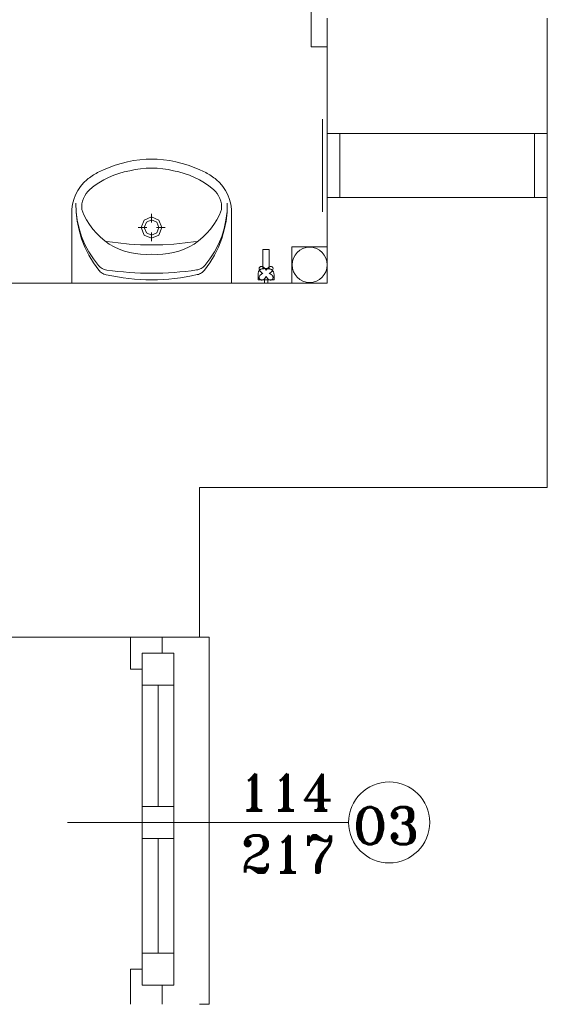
# Model space of a CAD drawing. Header units: millimetres. Extents: x -12354389001 to 271431, y -126469 to 48347.
# Tile 126 of 204: x -121737 to -121572, y -82585 to -82276. Entities that reach past the tile are written whole.
import ezdxf

# ---------------------------------------------------------------- set-up
doc = ezdxf.new("R2010")
doc.units = ezdxf.units.MM
doc.layers.get('0').update_dxf_attribs({"lineweight": 9})
for name, color, linetype, lineweight in [('IS_Text_Odbiornikow_Therm', 7, 'Continuous', 5), ('LINIE PRZEKROJOWE', 7, 'Continuous', 13), ('OPISY', 255, 'Continuous', 9), ('stolarka', 252, 'Continuous', 9), ('WYPOSAZENIE', 7, 'Continuous', 15)]:
    doc.layers.add(name, color=color, linetype=linetype, lineweight=lineweight)
doc.styles.add('ROMANS-POTROJNY-0-8-W', font='ROMANT.SHX', dxfattribs={"width": 0.8})

# ---------------------------------------------------------------- blocks, each defined once
blk = doc.blocks.new('dfds')
at = {"color": 252, "linetype": 'Continuous', "lineweight": 13}
for p, q in [((-25536.75, 22119.36), (-25536.75, 22088.36)), ((-25536.75, 22088.36), (-25531.75, 22088.36)), ((-25462.75, 22061.17), (-25531.75, 22061.17)), ((-25531.75, 22061.17), (-25531.75, 22041.17)), ((-25462.75, 22041.17), (-25462.75, 22061.17)), ((-25531.75, 22041.17), (-25462.75, 22041.17)), ((-25531.75, 22025.72), (-25542.77, 22025.72)), ((-25542.77, 22025.72), (-25542.77, 22014.36)), ((-25531.75, 22014.36), (-25531.75, 22025.72)), ((-25542.77, 22014.36), (-25531.75, 22014.36)), ((-25571.75, 21903.36), (-25568.75, 21903.36)), ((-25568.75, 21903.36), (-25568.75, 21788.36)), ((-25568.75, 21788.36), (-25571.75, 21788.36))]:
    blk.add_line(p, q, dxfattribs=at)
at = {"color": 252, "linetype": 'Continuous', "lineweight": 13, "extrusion": (0, 0, -1)}
for p, q in [((-25533.25, 22065.67), (-25533.25, 22036.67)), ((-25527.75, 22061.17), (-25531.75, 22061.17)), ((-25527.75, 22061.17), (-25527.75, 22041.17)), ((-25466.75, 22061.17), (-25466.75, 22041.17)), ((-25531.75, 22041.17), (-25527.75, 22041.17))]:
    blk.add_line(p, q, dxfattribs=at)
at = {"layer": 'LINIE PRZEKROJOWE', "color": 252, "linetype": 'Continuous', "lineweight": 13}
for p, q in [((-25531.75, 22014.36), (-25531.75, 22097.36)), ((-25462.75, 22097.36), (-25462.75, 21950.24)), ((-25965.75, 22014.36), (-25561.75, 22014.36)), ((-25965.75, 22014.36), (-25531.75, 22014.36)), ((-25571.75, 21903.36), (-25571.75, 21950.24)), ((-25571.75, 21950.24), (-25462.75, 21950.24)), ((-25647.75, 21903.36), (-25571.75, 21903.36))]:
    blk.add_line(p, q, dxfattribs=at)
blk.add_circle((-25537.25, 22020.06), 5.5, dxfattribs=at)
at = {"layer": 'OPISY', "color": 252, "linetype": 'Continuous', "lineweight": 13}
blk.add_line((-25525.01, 21845.36), (-25613.11, 21845.36), dxfattribs=at)
blk.add_circle((-25512.31, 21845.36), 12.7, dxfattribs=at)
at = {"layer": 'stolarka', "color": 252, "linetype": 'Continuous', "lineweight": 13}
for p, q in [((-25593.41, 21893.36), (-25593.41, 21903.36)), ((-25593.41, 21903.36), (-25583.41, 21903.36)), ((-25583.41, 21903.36), (-25583.41, 21898.36)), ((-25589.75, 21898.36), (-25589.75, 21794.36)), ((-25589.75, 21888.36), (-25589.75, 21898.36)), ((-25589.75, 21898.36), (-25579.75, 21898.36)), ((-25579.75, 21898.36), (-25579.75, 21794.36)), ((-25579.75, 21898.36), (-25579.75, 21888.36)), ((-25589.75, 21893.36), (-25593.41, 21893.36)), ((-25579.75, 21888.36), (-25589.75, 21888.36)), ((-25584.75, 21888.36), (-25584.75, 21850.36)), ((-25589.75, 21840.36), (-25589.75, 21850.36)), ((-25589.75, 21850.36), (-25579.75, 21850.36)), ((-25579.75, 21850.36), (-25579.75, 21840.36)), ((-25579.75, 21840.36), (-25589.75, 21840.36)), ((-25584.75, 21840.36), (-25584.75, 21804.36)), ((-25589.75, 21794.36), (-25589.75, 21804.36)), ((-25589.75, 21804.36), (-25579.75, 21804.36)), ((-25579.75, 21804.36), (-25579.75, 21794.36)), ((-25593.41, 21788.36), (-25593.41, 21799.36)), ((-25593.41, 21799.36), (-25589.75, 21799.36)), ((-25579.75, 21794.36), (-25589.75, 21794.36)), ((-25583.41, 21794.36), (-25583.41, 21788.36))]:
    blk.add_line(p, q, dxfattribs=at)
at = {"layer": 'WYPOSAZENIE', "color": 7, "linetype": 'Continuous', "lineweight": 13}
for p, q in [((-25592.43, 22052.7), (-25590.47, 22052.99)), ((-25590.47, 22052.99), (-25588.5, 22053.19)), ((-25585, 22053.19), (-25588.5, 22053.19)), ((-25585, 22053.19), (-25583.03, 22052.99)), ((-25583.03, 22052.99), (-25581.07, 22052.7)), ((-25603.68, 22048.95), (-25601.89, 22049.8)), ((-25601.89, 22049.8), (-25600.05, 22050.57)), ((-25600.05, 22050.57), (-25598.19, 22051.24)), ((-25598.19, 22051.24), (-25596.29, 22051.82)), ((-25596.29, 22051.82), (-25594.37, 22052.31)), ((-25594.37, 22052.31), (-25592.43, 22052.7)), ((-25593.63, 22049.56), (-25591.93, 22049.93)), ((-25591.93, 22049.93), (-25590.21, 22050.19)), ((-25590.21, 22050.19), (-25588.49, 22050.35)), ((-25588.49, 22050.35), (-25586.75, 22050.4)), ((-25586.75, 22050.4), (-25585.02, 22050.35)), ((-25585.02, 22050.35), (-25583.29, 22050.19)), ((-25583.29, 22050.19), (-25581.57, 22049.93)), ((-25581.57, 22049.93), (-25579.87, 22049.56)), ((-25581.07, 22052.7), (-25579.13, 22052.31)), ((-25579.13, 22052.31), (-25577.21, 22051.82)), ((-25577.21, 22051.82), (-25575.31, 22051.24)), ((-25575.31, 22051.24), (-25573.45, 22050.57)), ((-25573.45, 22050.57), (-25571.61, 22049.8)), ((-25571.61, 22049.8), (-25569.82, 22048.95)), ((-25608.11, 22045.73), (-25607, 22046.75)), ((-25607, 22046.75), (-25606.61, 22047.06)), ((-25606.61, 22047.06), (-25606.21, 22047.36)), ((-25606.21, 22047.36), (-25605.81, 22047.65)), ((-25605.81, 22047.65), (-25605.4, 22047.94)), ((-25605.4, 22047.94), (-25604.98, 22048.21)), ((-25604.98, 22048.21), (-25604.55, 22048.47)), ((-25604.55, 22048.47), (-25604.12, 22048.71)), ((-25604.12, 22048.71), (-25603.68, 22048.95)), ((-25603.28, 22045.77), (-25601.78, 22046.66)), ((-25601.78, 22046.66), (-25600.23, 22047.45)), ((-25600.23, 22047.45), (-25598.63, 22048.14)), ((-25598.63, 22048.14), (-25596.99, 22048.72)), ((-25596.99, 22048.72), (-25595.32, 22049.2)), ((-25595.32, 22049.2), (-25593.63, 22049.56)), ((-25579.87, 22049.56), (-25578.18, 22049.2)), ((-25578.18, 22049.2), (-25576.51, 22048.72)), ((-25576.51, 22048.72), (-25574.87, 22048.14)), ((-25574.87, 22048.14), (-25573.27, 22047.45)), ((-25573.27, 22047.45), (-25571.72, 22046.66)), ((-25571.72, 22046.66), (-25570.22, 22045.77)), ((-25569.82, 22048.95), (-25569.38, 22048.71)), ((-25569.38, 22048.71), (-25568.95, 22048.47)), ((-25568.95, 22048.47), (-25568.52, 22048.21)), ((-25568.52, 22048.21), (-25568.1, 22047.94)), ((-25568.1, 22047.94), (-25567.69, 22047.65)), ((-25567.69, 22047.65), (-25567.29, 22047.36)), ((-25567.29, 22047.36), (-25566.89, 22047.06)), ((-25566.89, 22047.06), (-25566.5, 22046.75)), ((-25566.5, 22046.75), (-25565.39, 22045.73)), ((-25609.93, 22043.32), (-25609.09, 22044.58)), ((-25609.09, 22044.58), (-25608.11, 22045.73)), ((-25606.72, 22043.08), (-25606.09, 22043.7)), ((-25606.09, 22043.7), (-25604.72, 22044.78)), ((-25604.72, 22044.78), (-25603.28, 22045.77)), ((-25570.22, 22045.77), (-25568.78, 22044.78)), ((-25568.78, 22044.78), (-25567.41, 22043.7)), ((-25567.41, 22043.7), (-25566.78, 22043.08)), ((-25565.39, 22045.73), (-25564.41, 22044.58)), ((-25564.41, 22044.58), (-25563.57, 22043.32)), ((-25611.53, 22039.07), (-25611.16, 22040.55)), ((-25611.16, 22040.55), (-25610.63, 22041.97)), ((-25610.63, 22041.97), (-25609.93, 22043.32)), ((-25608.4, 22040.01), (-25608.11, 22040.85)), ((-25608.11, 22040.85), (-25607.73, 22041.65)), ((-25607.73, 22041.65), (-25607.27, 22042.4)), ((-25607.27, 22042.4), (-25606.72, 22043.08)), ((-25566.78, 22043.08), (-25566.23, 22042.4)), ((-25566.23, 22042.4), (-25565.77, 22041.65)), ((-25565.77, 22041.65), (-25565.39, 22040.85)), ((-25565.39, 22040.85), (-25565.1, 22040.01)), ((-25563.57, 22043.32), (-25562.87, 22041.97)), ((-25562.87, 22041.97), (-25562.34, 22040.55)), ((-25562.34, 22040.55), (-25561.97, 22039.07)), ((-25611.75, 22036.03), (-25611.73, 22037.55)), ((-25611.73, 22037.55), (-25611.53, 22039.07)), ((-25610.37, 22036.69), (-25610.46, 22039.35)), ((-25610.39, 22036.52), (-25610.46, 22039.35)), ((-25608.68, 22038.26), (-25608.59, 22039.14)), ((-25608.67, 22037.37), (-25608.68, 22038.26)), ((-25607.98, 22035.74), (-25608.67, 22037.37)), ((-25608.59, 22039.14), (-25608.4, 22040.01)), ((-25564.83, 22037.37), (-25565.52, 22035.74)), ((-25565.1, 22040.01), (-25564.91, 22039.14)), ((-25564.91, 22039.14), (-25564.82, 22038.26)), ((-25564.82, 22038.26), (-25564.83, 22037.37)), ((-25563.04, 22039.38), (-25563.13, 22036.72)), ((-25563.04, 22039.38), (-25563.12, 22036.55)), ((-25561.97, 22039.07), (-25561.77, 22037.55)), ((-25561.77, 22037.55), (-25561.75, 22036.03)), ((-25611.75, 22014.36), (-25611.75, 22036.03)), ((-25610.07, 22033.71), (-25610.39, 22036.52)), ((-25610.05, 22034.05), (-25610.37, 22036.69)), ((-25607.16, 22034.18), (-25607.98, 22035.74)), ((-25589.05, 22034.09), (-25586.76, 22035.06)), ((-25586.76, 22033.33), (-25586.76, 22036.06)), ((-25586.76, 22035.06), (-25584.47, 22034.09)), ((-25565.52, 22035.74), (-25566.34, 22034.18)), ((-25563.13, 22036.72), (-25563.45, 22034.08)), ((-25563.12, 22036.55), (-25563.43, 22033.75)), ((-25561.75, 22014.36), (-25561.75, 22036.03)), ((-25609.51, 22030.94), (-25610.07, 22033.71)), ((-25609.49, 22031.45), (-25610.05, 22034.05)), ((-25608.69, 22028.92), (-25609.49, 22031.45)), ((-25606.22, 22032.69), (-25607.16, 22034.18)), ((-25605.18, 22031.28), (-25606.22, 22032.69)), ((-25604.03, 22029.95), (-25605.18, 22031.28)), ((-25588.3, 22031.74), (-25590.97, 22031.74)), ((-25590, 22031.74), (-25589.05, 22034.09)), ((-25589.05, 22029.4), (-25590, 22031.74)), ((-25589.08, 22031.74), (-25588.4, 22033.42)), ((-25588.4, 22030.07), (-25589.08, 22031.74)), ((-25588.4, 22033.42), (-25586.76, 22034.12)), ((-25586.76, 22034.12), (-25585.12, 22033.42)), ((-25582.55, 22031.74), (-25585.22, 22031.74)), ((-25585.12, 22033.42), (-25584.45, 22031.74)), ((-25584.45, 22031.74), (-25585.12, 22030.07)), ((-25584.47, 22034.09), (-25583.52, 22031.74)), ((-25583.52, 22031.74), (-25584.47, 22029.4)), ((-25568.32, 22031.28), (-25569.47, 22029.95)), ((-25567.28, 22032.69), (-25568.32, 22031.28)), ((-25566.34, 22034.18), (-25567.28, 22032.69)), ((-25564.01, 22031.48), (-25564.8, 22028.95)), ((-25563.45, 22034.08), (-25564.01, 22031.48)), ((-25563.43, 22033.75), (-25563.99, 22030.98)), ((-25608.72, 22028.24), (-25609.51, 22030.94)), ((-25607.69, 22025.61), (-25608.72, 22028.24)), ((-25607.68, 22026.47), (-25608.69, 22028.92)), ((-25602.78, 22028.72), (-25604.03, 22029.95)), ((-25601.45, 22027.59), (-25602.78, 22028.72)), ((-25586.76, 22028.43), (-25589.05, 22029.4)), ((-25586.76, 22029.37), (-25588.4, 22030.07)), ((-25586.76, 22027.43), (-25586.76, 22030.16)), ((-25585.12, 22030.07), (-25586.76, 22029.37)), ((-25584.47, 22029.4), (-25586.76, 22028.43)), ((-25570.72, 22028.72), (-25572.05, 22027.59)), ((-25569.47, 22029.95), (-25570.72, 22028.72)), ((-25564.8, 22028.95), (-25565.81, 22026.5)), ((-25564.78, 22028.27), (-25565.8, 22025.64)), ((-25563.99, 22030.98), (-25564.78, 22028.27)), ((-25606.45, 22023.09), (-25607.69, 22025.61)), ((-25606.45, 22024.13), (-25607.68, 22026.47)), ((-25600.03, 22026.57), (-25601.45, 22027.59)), ((-25597.27, 22026.92), (-25600.75, 22027.4)), ((-25598.51, 22025.72), (-25600.03, 22026.57)), ((-25596.94, 22024.98), (-25598.51, 22025.72)), ((-25593.77, 22026.57), (-25597.27, 22026.92)), ((-25595.31, 22024.38), (-25596.94, 22024.98)), ((-25590.27, 22026.37), (-25593.77, 22026.57)), ((-25586.76, 22026.3), (-25590.27, 22026.37)), ((-25583.25, 22026.37), (-25586.76, 22026.3)), ((-25579.75, 22026.57), (-25583.25, 22026.37)), ((-25576.25, 22026.92), (-25579.75, 22026.57)), ((-25576.57, 22024.98), (-25578.19, 22024.38)), ((-25574.99, 22025.72), (-25576.57, 22024.98)), ((-25572.77, 22027.4), (-25576.25, 22026.92)), ((-25573.47, 22026.57), (-25574.99, 22025.72)), ((-25572.05, 22027.59), (-25573.47, 22026.57)), ((-25565.81, 22026.5), (-25567.04, 22024.16)), ((-25565.8, 22025.64), (-25567.04, 22023.11)), ((-25605.01, 22021.91), (-25606.45, 22024.13)), ((-25605, 22020.68), (-25606.45, 22023.09)), ((-25603.38, 22019.84), (-25605.01, 22021.91)), ((-25593.64, 22023.91), (-25595.31, 22024.38)), ((-25591.94, 22023.57), (-25593.64, 22023.91)), ((-25590.21, 22023.36), (-25591.94, 22023.57)), ((-25588.48, 22023.3), (-25590.21, 22023.36)), ((-25586.75, 22023.37), (-25588.48, 22023.3)), ((-25585.02, 22023.3), (-25586.75, 22023.37)), ((-25583.29, 22023.36), (-25585.02, 22023.3)), ((-25581.57, 22023.57), (-25583.29, 22023.36)), ((-25579.86, 22023.91), (-25581.57, 22023.57)), ((-25578.19, 22024.38), (-25579.86, 22023.91)), ((-25568.47, 22021.94), (-25570.1, 22019.86)), ((-25567.04, 22023.11), (-25568.49, 22020.71)), ((-25567.04, 22024.16), (-25568.47, 22021.94)), ((-25549.88, 22024.86), (-25551.88, 22024.86)), ((-25551.88, 22024.86), (-25551.88, 22018.86)), ((-25549.88, 22018.86), (-25549.88, 22024.86)), ((-25603.34, 22018.42), (-25605, 22020.68)), ((-25603.12, 22019.57), (-25603.38, 22019.84)), ((-25602.84, 22019.32), (-25603.12, 22019.57)), ((-25602.54, 22019.1), (-25602.84, 22019.32)), ((-25602.23, 22018.9), (-25602.54, 22019.1)), ((-25601.89, 22018.74), (-25602.23, 22018.9)), ((-25571.25, 22018.93), (-25571.59, 22018.76)), ((-25570.94, 22019.12), (-25571.25, 22018.93)), ((-25570.64, 22019.34), (-25570.94, 22019.12)), ((-25570.36, 22019.59), (-25570.64, 22019.34)), ((-25570.1, 22019.86), (-25570.36, 22019.59)), ((-25568.49, 22020.71), (-25570.14, 22018.44)), ((-25551.88, 22018.86), (-25549.88, 22018.86)), ((-25603.11, 22018.16), (-25603.34, 22018.42)), ((-25602.86, 22017.91), (-25603.11, 22018.16)), ((-25602.59, 22017.69), (-25602.86, 22017.91)), ((-25602.31, 22017.49), (-25602.59, 22017.69)), ((-25602.01, 22017.32), (-25602.31, 22017.49)), ((-25601.69, 22017.17), (-25602.01, 22017.32)), ((-25601.55, 22018.61), (-25601.89, 22018.74)), ((-25601.37, 22017.05), (-25601.69, 22017.17)), ((-25601.19, 22018.51), (-25601.55, 22018.61)), ((-25601.04, 22016.96), (-25601.37, 22017.05)), ((-25600.83, 22018.44), (-25601.19, 22018.51)), ((-25599.27, 22016.58), (-25601.04, 22016.96)), ((-25599.07, 22018.21), (-25600.83, 22018.44)), ((-25597.5, 22016.25), (-25599.27, 22016.58)), ((-25597.32, 22018), (-25599.07, 22018.21)), ((-25595.71, 22015.98), (-25597.5, 22016.25)), ((-25595.56, 22017.83), (-25597.32, 22018)), ((-25593.93, 22015.76), (-25595.71, 22015.98)), ((-25593.79, 22017.69), (-25595.56, 22017.83)), ((-25592.13, 22015.59), (-25593.93, 22015.76)), ((-25592.03, 22017.58), (-25593.79, 22017.69)), ((-25590.26, 22017.49), (-25592.03, 22017.58)), ((-25588.5, 22017.44), (-25590.26, 22017.49)), ((-25586.73, 22017.42), (-25588.5, 22017.44)), ((-25584.98, 22017.44), (-25586.75, 22017.42)), ((-25583.22, 22017.5), (-25584.98, 22017.44)), ((-25581.45, 22017.58), (-25583.22, 22017.5)), ((-25579.69, 22017.7), (-25581.45, 22017.58)), ((-25579.55, 22015.77), (-25581.35, 22015.59)), ((-25577.92, 22017.84), (-25579.69, 22017.7)), ((-25577.76, 22015.99), (-25579.55, 22015.77)), ((-25576.16, 22018.02), (-25577.92, 22017.84)), ((-25575.98, 22016.27), (-25577.76, 22015.99)), ((-25574.41, 22018.22), (-25576.16, 22018.02)), ((-25574.21, 22016.6), (-25575.98, 22016.27)), ((-25572.65, 22018.46), (-25574.41, 22018.22)), ((-25572.44, 22016.98), (-25574.21, 22016.6)), ((-25572.29, 22018.53), (-25572.65, 22018.46)), ((-25572.11, 22017.07), (-25572.44, 22016.98)), ((-25571.93, 22018.63), (-25572.29, 22018.53)), ((-25571.78, 22017.19), (-25572.11, 22017.07)), ((-25571.59, 22018.76), (-25571.93, 22018.63)), ((-25571.47, 22017.34), (-25571.78, 22017.19)), ((-25571.17, 22017.51), (-25571.47, 22017.34)), ((-25570.88, 22017.71), (-25571.17, 22017.51)), ((-25570.62, 22017.93), (-25570.88, 22017.71)), ((-25570.37, 22018.18), (-25570.62, 22017.93)), ((-25570.14, 22018.44), (-25570.37, 22018.18)), ((-25590.33, 22015.47), (-25592.13, 22015.59)), ((-25588.53, 22015.41), (-25590.33, 22015.47)), ((-25586.73, 22015.4), (-25588.53, 22015.41)), ((-25584.95, 22015.41), (-25586.75, 22015.4)), ((-25583.15, 22015.47), (-25584.95, 22015.41)), ((-25581.35, 22015.59), (-25583.15, 22015.47)), ((-25551.38, 22014.36), (-25551.38, 22015.36)), ((-25551.38, 22015.36), (-25550.38, 22015.36)), ((-25550.38, 22015.36), (-25550.38, 22014.36))]:
    blk.add_line(p, q, dxfattribs=at)
at = {"layer": 'WYPOSAZENIE', "color": 252, "linetype": 'Continuous', "lineweight": 13}
blk.add_line((-25553.99, 22014.36), (-25548.09, 22014.36), dxfattribs=at)
at = {"layer": 'WYPOSAZENIE', "color": 7, "linetype": 'Continuous', "lineweight": 13}
for points, knots in [([(-25553.38, 22016.86), (-25553.38, 22016.98), (-25553.38, 22017.23), (-25553.34, 22017.57), (-25553.27, 22017.86), (-25553.17, 22018.12), (-25553.03, 22018.33), (-25552.86, 22018.51), (-25552.64, 22018.64), (-25552.39, 22018.74), (-25552.09, 22018.81), (-25551.75, 22018.85), (-25551.51, 22018.86), (-25551.38, 22018.86)], [0, 0, 0, 0, 0.384885, 0.724568, 1.024891, 1.293879, 1.542296, 1.783488, 2.031905, 2.300893, 2.601217, 2.940899, 3.325784, 3.325784, 3.325784, 3.325784]), ([(-25551.88, 22017.36), (-25552.09, 22017.48), (-25552.43, 22017.72), (-25552.83, 22018.15), (-25553.04, 22018.56), (-25553.09, 22018.93), (-25553, 22019.25), (-25552.78, 22019.47), (-25552.46, 22019.56), (-25552.09, 22019.51), (-25551.67, 22019.3), (-25551.25, 22018.91), (-25551, 22018.56), (-25550.88, 22018.36)], [0, 0, 0, 0, 0.709916, 1.271892, 1.716772, 2.075861, 2.381896, 2.669839, 2.975874, 3.334964, 3.779843, 4.34182, 5.051736, 5.051736, 5.051736, 5.051736]), ([(-25551.38, 22018.86), (-25551.17, 22018.86), (-25550.83, 22018.86), (-25550.56, 22018.86), (-25550.34, 22018.86), (-25550.6, 22018.86), (-25550.74, 22018.86), (-25551.03, 22018.86), (-25551.16, 22018.86), (-25551.43, 22018.86), (-25551.21, 22018.86), (-25550.94, 22018.86), (-25550.59, 22018.86), (-25550.38, 22018.86)], [0, 0, 0, 0, 0.631856, 0.939144, 0.993989, 1.119459, 1.353118, 1.62284, 1.856499, 1.981968, 2.036814, 2.344102, 2.975958, 2.975958, 2.975958, 2.975958]), ([(-25550.88, 22018.36), (-25550.76, 22018.56), (-25550.51, 22018.91), (-25550.09, 22019.3), (-25549.68, 22019.51), (-25549.31, 22019.56), (-25548.99, 22019.47), (-25548.77, 22019.25), (-25548.67, 22018.93), (-25548.73, 22018.56), (-25548.94, 22018.15), (-25549.33, 22017.72), (-25549.68, 22017.48), (-25549.88, 22017.36)], [0, 0, 0, 0, 0.709916, 1.271892, 1.716772, 2.075861, 2.381896, 2.669839, 2.975874, 3.334964, 3.779843, 4.34182, 5.051736, 5.051736, 5.051736, 5.051736]), ([(-25550.38, 22018.86), (-25550.29, 22018.86), (-25550.11, 22018.85), (-25549.84, 22018.81), (-25549.58, 22018.74), (-25549.34, 22018.64), (-25549.11, 22018.5), (-25548.9, 22018.33), (-25548.72, 22018.12), (-25548.57, 22017.87), (-25548.46, 22017.57), (-25548.4, 22017.23), (-25548.38, 22016.98), (-25548.38, 22016.86)], [0, 0, 0, 0, 0.272276, 0.542692, 0.810227, 1.07504, 1.338798, 1.604973, 1.87895, 2.16785, 2.480019, 2.824368, 3.209791, 3.209791, 3.209791, 3.209791]), ([(-25553.38, 22015.36), (-25553.38, 22015.36), (-25553.38, 22015.38), (-25553.38, 22015.41), (-25553.38, 22015.48), (-25553.38, 22015.56), (-25553.38, 22015.67), (-25553.38, 22015.81), (-25553.38, 22015.97), (-25553.38, 22016.16), (-25553.38, 22016.37), (-25553.38, 22016.6), (-25553.38, 22016.77), (-25553.38, 22016.86)], [0, 0, 0, 0, 0.012397, 0.049587, 0.11157, 0.198347, 0.309917, 0.446281, 0.607438, 0.793388, 1.004132, 1.239669, 1.5, 1.5, 1.5, 1.5]), ([(-25550.88, 22016.36), (-25551, 22016.16), (-25551.25, 22015.82), (-25551.67, 22015.45), (-25552.09, 22015.27), (-25552.47, 22015.27), (-25552.78, 22015.42), (-25552.99, 22015.67), (-25553.09, 22015.99), (-25553.04, 22016.36), (-25552.83, 22016.74), (-25552.43, 22017.1), (-25552.08, 22017.28), (-25551.88, 22017.36)], [0, 0, 0, 0, 0.700835, 1.243784, 1.672402, 2.029316, 2.350985, 2.663749, 2.987007, 3.341616, 3.756386, 4.268254, 4.918275, 4.918275, 4.918275, 4.918275]), ([(-25549.88, 22017.36), (-25549.68, 22017.28), (-25549.33, 22017.1), (-25548.94, 22016.74), (-25548.72, 22016.36), (-25548.68, 22015.99), (-25548.77, 22015.67), (-25548.99, 22015.42), (-25549.29, 22015.27), (-25549.67, 22015.27), (-25550.09, 22015.45), (-25550.52, 22015.82), (-25550.76, 22016.16), (-25550.88, 22016.36)], [0, 0, 0, 0, 0.650021, 1.161889, 1.576659, 1.931268, 2.254526, 2.56729, 2.888959, 3.245872, 3.674491, 4.21744, 4.918275, 4.918275, 4.918275, 4.918275]), ([(-25548.38, 22016.86), (-25548.38, 22016.77), (-25548.38, 22016.6), (-25548.38, 22016.37), (-25548.38, 22016.16), (-25548.38, 22015.97), (-25548.38, 22015.81), (-25548.38, 22015.67), (-25548.38, 22015.56), (-25548.38, 22015.48), (-25548.38, 22015.41), (-25548.38, 22015.38), (-25548.38, 22015.36), (-25548.38, 22015.36)], [0, 0, 0, 0, 0.260331, 0.495868, 0.706612, 0.892562, 1.053719, 1.190083, 1.301653, 1.38843, 1.450413, 1.487603, 1.5, 1.5, 1.5, 1.5]), ([(-25548.38, 22015.36), (-25548.66, 22015.36), (-25549.13, 22015.36), (-25549.75, 22015.36), (-25550.2, 22015.36), (-25550.52, 22015.36), (-25550.77, 22015.36), (-25550.99, 22015.36), (-25551.24, 22015.36), (-25551.56, 22015.36), (-25552.01, 22015.36), (-25552.63, 22015.36), (-25553.11, 22015.36), (-25553.38, 22015.36)], [0, 0, 0, 0, 0.826446, 1.429752, 1.859504, 2.165289, 2.396694, 2.603306, 2.834711, 3.140496, 3.570248, 4.173554, 5, 5, 5, 5])]:
    blk.add_open_spline(points, degree=3, knots=knots, dxfattribs=at)
at = {"layer": 'OPISY', "color": 252, "linetype": 'Continuous', "lineweight": 13, "style": 'ROMANS-POTROJNY-0-8-W'}
blk.add_text('O3', height=11.574, dxfattribs=at).set_placement((-25523.77, 21838.51))
at = {"layer": 'stolarka', "color": 252, "linetype": 'Continuous', "lineweight": 13, "style": 'ROMANS-POTROJNY-0-8-W'}
for s, p in [('114', (-25559.52, 21849.04)), ('217', (-25558.9, 21829.7))]:
    blk.add_text(s, height=11.574, dxfattribs=at).set_placement(p)

msp = doc.modelspace()

# ---------------------------------------------------------------- block references
at = {"layer": 'IS_Text_Odbiornikow_Therm', "color": 7, "ltscale": 0.5}
msp.add_blockref('dfds', (-96109.164, -104372.956), dxfattribs=at)

doc.saveas('drawing.dxf')
